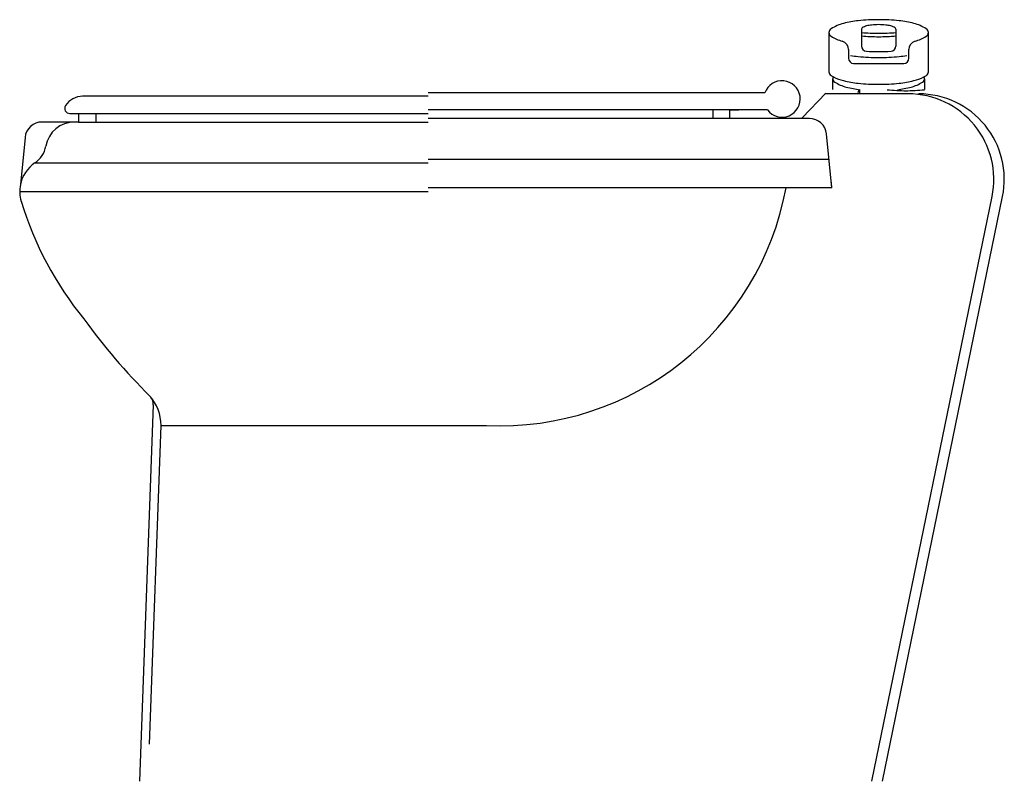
# Model space of a CAD drawing. Extents: x 20.477 to 21.052, y 14.244 to 14.689.
import ezdxf

# ---------------------------------------------------------------- set-up
doc = ezdxf.new("R2010")
doc.units = 0
doc.header["$MEASUREMENT"] = 0
doc.layers.get('0').update_dxf_attribs({"linetype": 'CONTINUOUS'})

msp = doc.modelspace()

# ---------------------------------------------------------------- linework, layer by layer
for p, q in [((20.96828, 14.68332), (20.96828, 14.68132)), ((20.98828, 14.68332), (20.98828, 14.68132)), ((20.94928, 14.68132), (20.94928, 14.65851)), ((20.96828, 14.68132), (20.96828, 14.67342)), ((20.98828, 14.68132), (20.98828, 14.67342)), ((21.00727, 14.65851), (21.00727, 14.68132)), ((20.96066, 14.67141), (20.96066, 14.66626)), ((20.99589, 14.66626), (20.99589, 14.67141)), ((20.96366, 14.66326), (20.99289, 14.66326)), ((20.95128, 14.65413), (20.95128, 14.64806)), ((21.00528, 14.64806), (21.00528, 14.65413)), ((20.71525, 14.64408), (20.51367, 14.64408)), ((20.91181, 14.64611), (20.71525, 14.64611)), ((20.94736, 14.64585), (20.93365, 14.63143)), ((20.9955, 14.64554), (20.94693, 14.64554)), ((20.96715, 14.64806), (20.96715, 14.64607)), ((20.50618, 14.63408), (20.51129, 14.63408)), ((20.51129, 14.63408), (20.51129, 14.62908)), ((20.51129, 14.63408), (20.71525, 14.63408)), ((20.52129, 14.63408), (20.52129, 14.62908)), ((20.91335, 14.63611), (20.71525, 14.63611)), ((20.88149, 14.63611), (20.88149, 14.63111)), ((20.89149, 14.63611), (20.8966, 14.63611)), ((20.89149, 14.63111), (20.89149, 14.63611)), ((20.51129, 14.62908), (20.48999, 14.62908)), ((20.51129, 14.62908), (20.71525, 14.62908)), ((20.89149, 14.63111), (20.71525, 14.63111)), ((20.93786, 14.63111), (20.89149, 14.63111)), ((20.48004, 14.62006), (20.47731, 14.59249)), ((20.95092, 14.59061), (20.94781, 14.62209)), ((20.48578, 14.60518), (20.71525, 14.60518)), ((20.94928, 14.60721), (20.71525, 14.60721)), ((20.47693, 14.58858), (20.71525, 14.58858)), ((20.95092, 14.59061), (20.71525, 14.59061)), ((20.55485, 14.46394), (20.54693, 14.24408)), ((20.55271, 14.26583), (20.55942, 14.4519)), ((20.55942, 14.4519), (20.74943, 14.4519))]:
    msp.add_line(p, q)
at = {"linetype": 'Continuous'}
for p, q in [((20.97436, 14.24408), (21.04447, 14.58548)), ((20.98047, 14.24408), (21.05058, 14.58548))]:
    msp.add_line(p, q, dxfattribs=at)
for centre, radius, start, end in [((20.97828, 14.57692), 0.1119, 90, 96.11975), ((20.97828, 14.57692), 0.1119, 83.88025, 90), ((20.95184, 14.68132), 0.00257, 122.00174, 180), ((20.96431, 14.66138), 0.02609, 104.51231, 122.00174), ((20.97269, 14.62898), 0.05955, 96.11975, 104.51231), ((20.96917, 14.68332), 0.000891, 122.11631, 180), ((20.97346, 14.67648), 0.00897, 104.57422, 122.11631), ((20.97635, 14.66536), 0.02046, 96.14681, 104.57422), ((20.97828, 14.6475), 0.03842, 90, 96.14681), ((20.97828, 14.6475), 0.03842, 83.85319, 90), ((20.9802, 14.66536), 0.02046, 75.42578, 83.85319), ((20.98309, 14.67648), 0.00897, 57.88369, 75.42578), ((20.98738, 14.68332), 0.000891, 0, 57.88369), ((20.98386, 14.62898), 0.05955, 75.48769, 83.88025), ((20.99224, 14.66138), 0.02609, 57.99826, 75.48769), ((21.00471, 14.68132), 0.00257, 0, 57.99826), ((20.95184, 14.68132), 0.00257, 180, 237.99826), ((20.96431, 14.70127), 0.02609, 237.99826, 253.85626), ((20.97828, 14.79601), 0.11512, 265.01669, 270), ((20.97828, 14.79401), 0.11512, 265.01669, 270), ((20.97828, 14.79601), 0.11512, 270, 274.98331), ((20.97828, 14.79401), 0.11512, 270, 274.98331), ((20.99224, 14.70127), 0.02609, 286.14374, 302.00174), ((21.00471, 14.68132), 0.00257, 302.00174, 0), ((20.95566, 14.67141), 0.005, 0, 73.85626), ((20.97128, 14.67342), 0.003, 180, 266.42053), ((20.98528, 14.67342), 0.003, 273.57947, 0), ((21.00089, 14.67141), 0.005, 106.14374, 180), ((20.96366, 14.66626), 0.003, 180, 270), ((20.97267, 14.72804), 0.06106, 259.77733, 264.049), ((20.97828, 14.78181), 0.11512, 264.049, 270), ((20.97828, 14.78532), 0.11512, 266.42053, 270), ((20.97828, 14.78532), 0.11512, 270, 273.57947), ((20.97828, 14.78181), 0.11512, 270, 275.951), ((20.98388, 14.72804), 0.06106, 275.951, 280.22267), ((20.99289, 14.66626), 0.003, 270, 360), ((20.95173, 14.65839), 0.00246, 176.9832, 180), ((20.95173, 14.65839), 0.00246, 180, 238.71909), ((20.96425, 14.67899), 0.02657, 238.71909, 242.4173), ((20.97828, 14.64105), 0.03, 151.34111, 154.15807), ((20.95395, 14.65451), 0.00248, 180, 237.34043), ((20.96425, 14.67899), 0.02657, 242.4173, 255.87445), ((20.9923, 14.67899), 0.02657, 284.12555, 297.5827), ((21.0026, 14.65451), 0.00248, 302.65957, 360), ((20.9923, 14.67899), 0.02657, 297.5827, 301.28091), ((20.97828, 14.64105), 0.03, 25.84193, 28.65889), ((21.00482, 14.65839), 0.00246, 301.28091, 360), ((21.00482, 14.65839), 0.00246, 360, 3.0168), ((20.92185, 14.64254), 0.01065, 217.1329, 160.41932), ((20.96551, 14.67255), 0.0239, 237.34043, 255.13059), ((20.97267, 14.71244), 0.06106, 255.87445, 264.049), ((20.97329, 14.70186), 0.05423, 255.13059, 263.72401), ((20.97828, 14.76621), 0.11512, 264.049, 270), ((20.97828, 14.76621), 0.11512, 270, 275.951), ((20.98326, 14.70186), 0.05423, 276.27599, 284.86941), ((20.98388, 14.71244), 0.06106, 275.951, 284.12555), ((20.99104, 14.67255), 0.0239, 284.86941, 302.65957), ((20.51367, 14.63208), 0.012, 90, 146.25101), ((20.96865, 14.64607), 0.00249, 126.78072, 180), ((20.99434, 14.74892), 0.10158, 263.72401, 270), ((20.99396, 14.74892), 0.10158, 270, 276.27599), ((20.9955, 14.59554), 0.05, 348.39507, 90), ((21.0016, 14.59554), 0.05, 348.39507, 90), ((20.50618, 14.63708), 0.003, 146.25101, 270), ((20.48999, 14.61908), 0.01, 90, 174.35945), ((20.50893, 14.61208), 0.017, 90, 170.003), ((20.93786, 14.62111), 0.01, 5.64055, 90), ((20.47741, 14.61763), 0.015, 303.88631, 350.003), ((20.49693, 14.58858), 0.02, 123.88631, 168.7189), ((20.49693, 14.58858), 0.02, 168.7189, 196.93525), ((20.93092, 14.59061), 0.02, 360, 11.2811), ((20.6692, 14.64075), 0.2, 196.85623, 219.29713), ((20.79881, 14.71811), 0.35, 215.65768, 225.33703), ((20.53392, 14.452), 0.0255, 359.76728, 42.31615), ((20.54786, 14.46419), 0.007, 357.93494, 37.01175)]:
    msp.add_arc(centre, radius, start, end)
msp.add_arc((20.75731, 14.62146), 0.16975, 267.3406, 349.5286, dxfattribs=at)

doc.saveas('drawing.dxf')
